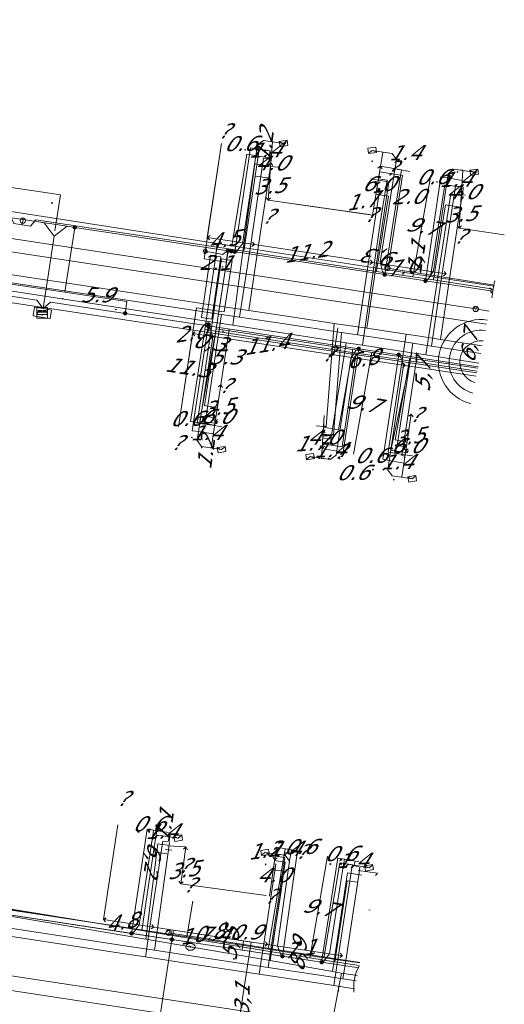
# Model space of a CAD drawing. Header units: metres. Extents: x 124576 to 133557, y 395865 to 402386.
# Tile 156 of 256: x 126562 to 126607, y 399805 to 399897. Entities that reach past the tile are written whole.
import ezdxf
from ezdxf.enums import TextEntityAlignment as Align

# ---------------------------------------------------------------- set-up
doc = ezdxf.new("R2010")
doc.units = ezdxf.units.M
doc.header["$MEASUREMENT"] = 0
for name, color, linetype, lineweight, true_color in [('LG_Datatransport', 3, 'Continuous', 13, 0x00ff00), ('LG_Datatransport_KPN_BV', 3, 'Continuous', 13, 0x00ff00), ('LG_Datatransport_Reggefiber_Operator_BV', 3, 'Continuous', 13, 0x00ff00), ('LG_Datatransport_Ziggo_BV', 3, 'Continuous', 13, 0x00ff00), ('LG_Laag_Spanning', 7, 'Continuous', 13, 0x960000), ('LG_Laag_Spanning_Enexis_Netbeheer_BV', 7, 'Continuous', 13, 0x960000), ('LG_Riool_Vrij_Verval_Gemeente_Tilburg_Ruimtelijke_Uitvoering', 7, 'Continuous', 13, 0xca00a0), ('LG_unet-4_Brabant_Water', 5, 'Continuous', 13, 0x0000ff), ('LG_warmte_Ennatuurlijk_BV', 7, 'Continuous', 13, 0x008080), ('MV_Datatransport_lijn', 3, 'Continuous', 0, 0x00ff00), ('MV_warmte_lijn', 7, 'Continuous', 0, 0x008080)]:
    doc.layers.add(name, color=color, linetype=linetype, lineweight=lineweight, true_color=true_color)
for name, color, linetype, lineweight in [('LG_Datatransport_P_KPN_BV', 7, 'Continuous', 0), ('LG_Datatransport_P_Ziggo_BV', 7, 'Continuous', 0), ('LG_Laag_Spanning_P_Enexis_Netbeheer_BV', 7, 'Continuous', 0), ('LG_Laag_Spanning_P_Gemeente_Tilburg_Ruimtelijke_Uitvoering', 7, 'Continuous', 0), ('LG_Riool_Vrij_Verval_P_Gemeente_Tilburg_Ruimtelijke_Uitvoering', 7, 'Continuous', 0), ('LG_unet-4_P_Brabant_Water', 7, 'Continuous', 0), ('MV_Datatransport', 7, 'Continuous', 0), ('MV_Laag_Spanning', 7, 'Continuous', 0), ('MV_Laag_Spanning_lijn', 7, 'Continuous', 0), ('MV_Laag_Spanning_pijl', 7, 'Continuous', 0), ('MV_unet-4', 7, 'Continuous', 0), ('MV_warmte', 7, 'Continuous', 0)]:
    doc.layers.add(name, color=color, linetype=linetype, lineweight=lineweight)
doc.styles.add('Klic_Annotatie', font='verdanai.ttf', dxfattribs={"oblique": 20, "height": 1.4})
doc.styles.add('Style-Arial', font='arial.ttf')

# ---------------------------------------------------------------- blocks, each defined once
blk = doc.blocks.new('Onbekend_5')
at = {"layer": 'LG_Datatransport_P_Ziggo_BV'}
blk.add_hatch(color=256, dxfattribs=at).paths.add_polyline_path([(-0.25, -1.07, -0.262633), (0.23, 0.15), (0.59, 0.47, 0.379827), (0.7, 1.26), (0.69, 1.26, 0.228508), (-0.03, 1.53), (-0.03, 1.52, 0.459053), (-0.82, 0.79), (-1.29, 0.85, -0.414214), (-0.08, 2, -0.243799), (1.09, 1.52, -0.379827), (0.9, 0.11), (0.54, -0.2, 0.262633), (0.23, -1.08), (-0.17, -1.07)])
blk.add_circle((0, 0), 2.5, dxfattribs=at)
at = {"layer": 'LG_Datatransport_P_Ziggo_BV', "extrusion": (0, 0, -1)}
blk.add_solid([(0.34, -2.06), (-0.21, -2.06), (0.34, -1.51), (-0.21, -1.51)], dxfattribs=at)
blk = doc.blocks.new('Mof')
at = {"layer": 'LG_Laag_Spanning_P_Enexis_Netbeheer_BV'}
h = blk.add_hatch(color=256, dxfattribs=at)
edge = h.paths.add_edge_path()
edge.add_arc((0, 0), 2, 0, 360)
blk = doc.blocks.new('DeliveryPoint')
at = {"layer": 'LG_Laag_Spanning_P_Enexis_Netbeheer_BV', "flags": 128}
blk.add_lwpolyline([(-3.75, -2.5), (3.75, -2.5), (3.75, 2.5), (-3.75, 2.5), (-3.75, -2.5)], close=True, dxfattribs=at)
blk.add_lwpolyline([(-3.75, 2.5), (-3.75, 2.16), (0, 0), (3.75, 2.16)], dxfattribs=at)
blk = doc.blocks.new('Streetlight')
at = {"layer": 'LG_Laag_Spanning_P_Enexis_Netbeheer_BV'}
for p, q in [((-1.77, 1.77), (-1.06, 1.06)), ((0, 2.5), (0, 1.5)), ((1.77, 1.77), (1.06, 1.06)), ((-1.06, -1.06), (-1.77, -1.77)), ((0, -1.5), (0, -2.5)), ((1.06, -1.06), (1.77, -1.77))]:
    blk.add_line(p, q, dxfattribs=at)
at = {"layer": 'LG_Laag_Spanning_P_Enexis_Netbeheer_BV', "flags": 128}
for points in [[(-2.5, 0), (-1.5, 0)], [(1.5, 0), (2.5, 0)]]:
    blk.add_lwpolyline(points, dxfattribs=at)
at = {"layer": 'LG_Laag_Spanning_P_Enexis_Netbeheer_BV'}
blk.add_circle((0, 0), 1.5, dxfattribs=at)
blk = doc.blocks.new('Verdeelkast')
at = {"layer": 'LG_Laag_Spanning_P_Enexis_Netbeheer_BV'}
for p, q in [((-4, 0.76), (-4, 2.5)), ((-3, 0.76), (-3, 2.5)), ((-2, 0.76), (-2, 2.5)), ((-1, 0.76), (-1, 2.5)), ((0, 0.76), (0, 2.5)), ((1, 0.76), (1, 2.5)), ((2, 0.76), (2, 2.5)), ((3, 0.76), (3, 2.5)), ((4.15, 0.76), (4.15, 2.5)), ((0, -2.5), (0, -1.5))]:
    blk.add_line(p, q, dxfattribs=at)
at = {"layer": 'LG_Laag_Spanning_P_Enexis_Netbeheer_BV', "flags": 128}
for points in [[(-5, -5), (5, -5), (5, 5), (-5, 5), (-5, -5)], [(-4.5, -1.5), (4.5, -1.5), (4.5, 0.76), (-4.5, 0.76), (-4.5, -1.5)]]:
    blk.add_lwpolyline(points, close=True, dxfattribs=at)
blk = doc.blocks.new('m_pijl')
at = {"layer": 'MV_Laag_Spanning_pijl'}
blk.add_hatch(color=7, dxfattribs=at).paths.add_polyline_path([(-1, -0.33), (-1, 0), (-1, 0.33), (0, 0)])
at = {"layer": 'MV_Laag_Spanning_pijl', "flags": 128}
blk.add_lwpolyline([(-1, 0), (-1, 0.33), (0, 0), (-1, -0.33), (-1, 0)], close=True, dxfattribs=at)
blk = doc.blocks.new('FireHydrant')
at = {"layer": 'LG_unet-4_P_Brabant_Water'}
blk.add_ellipse((0, 0), major_axis=(4.45, 0), ratio=0.727642, dxfattribs=at)
at = {"layer": 'LG_unet-4_P_Brabant_Water', "style": 'Style-Arial'}
blk.add_text('BK', height=2.5, dxfattribs=at).set_placement((0, 0), align=Align.MIDDLE_CENTER)
blk = doc.blocks.new('Afsluiter_2')
at = {"layer": 'LG_unet-4_P_Brabant_Water'}
blk.add_line((0, -2.5), (0, 2.5), dxfattribs=at)
blk.add_solid([(-0.25, 2.5), (0.25, 2.5), (-0.25, -2.5), (0.25, -2.5)], dxfattribs=at)
blk = doc.blocks.new('Onbekend_2')
at = {"layer": 'LG_Riool_Vrij_Verval_P_Gemeente_Tilburg_Ruimtelijke_Uitvoering'}
blk.add_hatch(color=256, dxfattribs=at).paths.add_polyline_path([(-0.25, -1.07, -0.262633), (0.23, 0.15), (0.59, 0.47, 0.379827), (0.7, 1.26), (0.69, 1.26, 0.228508), (-0.03, 1.53), (-0.03, 1.52, 0.459053), (-0.82, 0.79), (-1.29, 0.85, -0.414214), (-0.08, 2, -0.243799), (1.09, 1.52, -0.379827), (0.9, 0.11), (0.54, -0.2, 0.262633), (0.23, -1.08), (-0.17, -1.07)])
blk.add_circle((0, 0), 2.5, dxfattribs=at)
at = {"layer": 'LG_Riool_Vrij_Verval_P_Gemeente_Tilburg_Ruimtelijke_Uitvoering', "extrusion": (0, 0, -1)}
blk.add_solid([(0.34, -2.06), (-0.21, -2.06), (0.34, -1.51), (-0.21, -1.51)], dxfattribs=at)
blk = doc.blocks.new('Onbekend_3')
at = {"layer": 'LG_Datatransport_P_KPN_BV'}
blk.add_hatch(color=256, dxfattribs=at).paths.add_polyline_path([(-0.25, -1.07, -0.262633), (0.23, 0.15), (0.59, 0.47, 0.379827), (0.7, 1.26), (0.69, 1.26, 0.228508), (-0.03, 1.53), (-0.03, 1.52, 0.459053), (-0.82, 0.79), (-1.29, 0.85, -0.414214), (-0.08, 2, -0.243799), (1.09, 1.52, -0.379827), (0.9, 0.11), (0.54, -0.2, 0.262633), (0.23, -1.08), (-0.17, -1.07)])
blk.add_circle((0, 0), 2.5, dxfattribs=at)
at = {"layer": 'LG_Datatransport_P_KPN_BV', "extrusion": (0, 0, -1)}
blk.add_solid([(0.34, -2.06), (-0.21, -2.06), (0.34, -1.51), (-0.21, -1.51)], dxfattribs=at)

msp = doc.modelspace()

# ---------------------------------------------------------------- linework, layer by layer
at = {"layer": 'LG_Datatransport', "flags": 128}
msp.add_lwpolyline([(126580.845, 399874.754), (126580.115, 399869.927), (126581.103, 399869.777), (126581.833, 399874.604), (126580.845, 399874.754)], dxfattribs=at)
at = {"layer": 'LG_Datatransport_KPN_BV', "flags": 128}
for points in [[(126596.424, 399873.89), (126606.464, 399872.291)], [(126604.828, 399864.06), (126578.171, 399868.082), (126552.459, 399871.962), (126551.955, 399868.666), (126545.079, 399823.739)], [(126575.881, 399811.534), (126593.834, 399808.736)]]:
    msp.add_lwpolyline(points, dxfattribs=at)
at = {"layer": 'LG_Datatransport_Reggefiber_Operator_BV'}
for p, q in [((126555.065, 399880.142), (126580.425, 399876.205)), ((126580.425, 399876.205), (126581.812, 399875.978)), ((126581.812, 399875.978), (126596.478, 399873.739)), ((126578.958, 399869.242), (126579.806, 399875.104)), ((126579.806, 399875.104), (126580.795, 399874.961)), ((126579.947, 399869.098), (126580.795, 399874.961)), ((126596.478, 399873.739), (126600.477, 399873.114)), ((126600.477, 399873.114), (126606.444, 399872.192)), ((126578.958, 399869.242), (126579.947, 399869.098)), ((126579.278, 399868.145), (126593.49, 399865.92)), ((126593.49, 399865.92), (126599.116, 399865.088)), ((126599.116, 399865.088), (126604.858, 399864.213)), ((126598.07, 399856.261), (126598.1, 399856.3)), ((126585.235, 399810.002), (126586.827, 399819.41)), ((126552.58, 399814.959), (126577.599, 399811.146)), ((126577.599, 399811.146), (126578.163, 399814.48)), ((126577.599, 399811.146), (126585.235, 399810.002)), ((126585.235, 399810.002), (126590.462, 399809.192))]:
    msp.add_line(p, q, dxfattribs=at)
at = {"layer": 'LG_Datatransport_Reggefiber_Operator_BV', "flags": 128}
for points in [[(126581.812, 399875.978), (126583.228, 399884.591), (126585.51, 399884.216)], [(126596.478, 399873.739), (126597.828, 399882.584), (126595.68, 399882.912)], [(126600.477, 399873.114), (126601.819, 399881.701), (126603.41, 399881.48)], [(126579.278, 399868.145), (126579.452, 399869.17), (126580.301, 399875.033), (126580.425, 399876.205)], [(126579.278, 399868.145), (126577.925, 399859.507), (126580.191, 399859.153)], [(126590.32, 399857.402), (126592.19, 399857.126), (126593.49, 399865.92)], [(126599.116, 399865.088), (126597.778, 399856.306), (126598.07, 399856.261)], [(126590.462, 399809.192), (126591.967, 399818.094), (126593.317, 399817.866), (126593.383, 399818.26)], [(126544.432, 399816.128), (126552.58, 399814.959), (126577.599, 399811.146), (126585.235, 399810.002), (126590.462, 399809.192), (126593.827, 399808.702)], [(126590.462, 399809.192), (126593.827, 399808.702)]]:
    msp.add_lwpolyline(points, dxfattribs=at)
at = {"layer": 'LG_Datatransport_Ziggo_BV'}
for p, q in [((126582.95, 399875.471), (126583.996, 399882.529)), ((126583.996, 399882.529), (126585.375, 399882.321)), ((126562.137, 399877.953), (126562.197, 399878.349)), ((126563.422, 399878.425), (126581.498, 399875.691)), ((126580.357, 399868.195), (126581.498, 399875.691)), ((126581.498, 399875.691), (126582.95, 399875.471)), ((126582.95, 399875.471), (126595.411, 399873.586)), ((126580.609, 399869.852), (126581.339, 399874.679)), ((126595.411, 399873.586), (126600.749, 399872.779)), ((126600.749, 399872.779), (126606.391, 399871.925)), ((126580.357, 399868.195), (126579.26, 399860.99)), ((126593.181, 399866.261), (126580.357, 399868.195)), ((126598.52, 399865.455), (126593.181, 399866.261)), ((126604.914, 399864.49), (126598.52, 399865.455)), ((126579.26, 399860.99), (126580.441, 399860.778)), ((126573.365, 399811.737), (126574.473, 399819.134)), ((126574.473, 399819.134), (126575.721, 399818.947)), ((126573.365, 399811.737), (126553.242, 399815.029)), ((126585.565, 399809.742), (126573.365, 399811.737)), ((126591.494, 399808.8), (126585.565, 399809.742)), ((126593.778, 399808.454), (126591.494, 399808.8))]:
    msp.add_line(p, q, dxfattribs=at)
at = {"layer": 'LG_Datatransport_Ziggo_BV', "flags": 128}
for points in [[(126564.641, 399953.355), (126563.609, 399946.541), (126562.923, 399942.015), (126560.532, 399926.271), (126559.613, 399920.254), (126558.298, 399911.642), (126558.075, 399910.181), (126556.757, 399901.552), (126556.534, 399900.094), (126555.217, 399891.474), (126554.177, 399884.668), (126553.454, 399879.933), (126561.049, 399878.784), (126561.346, 399878.074), (126562.137, 399877.953), (126562.197, 399878.349)], [(126562.197, 399878.349), (126562.137, 399877.953), (126561.346, 399878.074), (126561.049, 399878.784), (126553.454, 399879.933), (126554.177, 399884.668), (126555.217, 399891.474), (126556.534, 399900.094), (126556.757, 399901.552), (126558.075, 399910.181), (126558.298, 399911.642), (126559.613, 399920.254), (126560.532, 399926.271), (126566.773, 399925.331)], [(126562.197, 399878.349), (126562.137, 399877.953), (126561.346, 399878.074), (126561.049, 399878.784), (126553.454, 399879.933), (126554.177, 399884.668), (126555.217, 399891.474), (126556.534, 399900.094), (126556.757, 399901.552), (126558.075, 399910.181), (126558.298, 399911.642), (126559.613, 399920.254), (126563.072, 399919.733)], [(126562.197, 399878.349), (126562.137, 399877.953), (126561.346, 399878.074), (126561.049, 399878.784), (126553.454, 399879.933), (126554.177, 399884.668), (126555.217, 399891.474), (126556.534, 399900.094), (126556.757, 399901.552), (126558.075, 399910.181), (126558.298, 399911.642), (126561.769, 399911.119)], [(126562.197, 399878.349), (126562.137, 399877.953), (126561.346, 399878.074), (126561.049, 399878.784), (126553.454, 399879.933), (126554.177, 399884.668), (126555.217, 399891.474), (126556.534, 399900.094), (126556.757, 399901.552), (126558.075, 399910.181), (126561.547, 399909.657)], [(126560.239, 399901.027), (126556.757, 399901.552), (126556.534, 399900.094), (126555.217, 399891.474), (126554.177, 399884.668), (126553.454, 399879.933), (126561.049, 399878.784), (126561.346, 399878.074), (126562.137, 399877.953), (126562.197, 399878.349)], [(126560.017, 399899.569), (126556.534, 399900.094), (126555.217, 399891.474), (126554.177, 399884.668), (126553.454, 399879.933), (126561.049, 399878.784), (126561.346, 399878.074), (126562.137, 399877.953), (126562.197, 399878.349)], [(126558.71, 399890.948), (126555.217, 399891.474), (126554.177, 399884.668), (126553.454, 399879.933), (126561.049, 399878.784), (126561.346, 399878.074), (126562.137, 399877.953), (126562.197, 399878.349)], [(126560.45, 399883.723), (126554.177, 399884.668), (126553.454, 399879.933), (126561.049, 399878.784), (126561.346, 399878.074), (126562.137, 399877.953), (126562.197, 399878.349)], [(126562.197, 399878.349), (126562.137, 399877.953), (126562.927, 399877.833), (126563.422, 399878.425), (126581.498, 399875.691), (126582.95, 399875.471), (126583.996, 399882.529), (126585.375, 399882.321)], [(126562.197, 399878.349), (126562.137, 399877.953), (126562.927, 399877.833), (126563.422, 399878.425), (126581.498, 399875.691), (126582.95, 399875.471), (126595.411, 399873.586), (126596.535, 399880.639), (126595.348, 399880.818)], [(126595.411, 399873.586), (126596.535, 399880.639), (126595.348, 399880.818)], [(126562.197, 399878.349), (126562.137, 399877.953), (126562.927, 399877.833), (126563.422, 399878.425), (126581.498, 399875.691), (126582.95, 399875.471), (126595.411, 399873.586), (126600.749, 399872.779), (126601.873, 399879.834), (126603.292, 399879.62)], [(126600.749, 399872.779), (126601.873, 399879.834), (126603.292, 399879.62)], [(126561.049, 399878.784), (126561.346, 399878.074), (126562.137, 399877.953)], [(126562.137, 399877.953), (126562.927, 399877.833), (126563.422, 399878.425)], [(126562.197, 399878.349), (126562.137, 399877.953), (126562.927, 399877.833), (126563.422, 399878.425), (126581.498, 399875.691), (126580.357, 399868.195), (126579.26, 399860.99), (126580.441, 399860.778)], [(126604.914, 399864.49), (126598.52, 399865.455), (126593.181, 399866.261), (126580.357, 399868.195), (126581.498, 399875.691), (126563.422, 399878.425), (126562.927, 399877.833), (126562.137, 399877.953), (126562.197, 399878.349)], [(126562.197, 399878.349), (126562.137, 399877.953), (126562.927, 399877.833), (126563.422, 399878.425), (126581.498, 399875.691), (126580.357, 399868.195), (126593.181, 399866.261), (126598.52, 399865.455), (126604.914, 399864.49)], [(126606.391, 399871.925), (126600.749, 399872.779), (126595.411, 399873.586), (126582.95, 399875.471), (126581.498, 399875.691), (126563.422, 399878.425), (126562.927, 399877.833), (126562.137, 399877.953), (126562.197, 399878.349)], [(126604.914, 399864.49), (126598.52, 399865.455), (126593.181, 399866.261), (126580.357, 399868.195), (126581.498, 399875.691), (126563.422, 399878.425), (126562.927, 399877.833), (126562.137, 399877.953), (126562.197, 399878.349)], [(126562.197, 399878.349), (126562.137, 399877.953), (126562.927, 399877.833), (126563.422, 399878.425), (126581.498, 399875.691), (126582.95, 399875.471), (126595.411, 399873.586), (126600.749, 399872.779), (126606.391, 399871.925)], [(126562.197, 399878.349), (126562.137, 399877.953), (126562.927, 399877.833), (126563.422, 399878.425), (126581.498, 399875.691), (126582.95, 399875.471), (126595.411, 399873.586), (126600.749, 399872.779), (126606.391, 399871.925)], [(126598.268, 399857.574), (126597.14, 399857.777), (126598.52, 399865.455), (126593.181, 399866.261), (126580.357, 399868.195), (126581.498, 399875.691), (126563.422, 399878.425), (126562.927, 399877.833), (126562.137, 399877.953), (126562.197, 399878.349)], [(126590.426, 399858.983), (126591.828, 399858.731), (126593.181, 399866.261), (126580.357, 399868.195), (126581.498, 399875.691), (126563.422, 399878.425), (126562.927, 399877.833), (126562.137, 399877.953), (126562.197, 399878.349)], [(126590.426, 399858.983), (126591.828, 399858.731), (126593.181, 399866.261)], [(126598.268, 399857.574), (126597.14, 399857.777), (126598.52, 399865.455)], [(126552.042, 399815.122), (126551.977, 399814.727), (126552.766, 399814.598), (126553.242, 399815.029), (126573.365, 399811.737), (126574.473, 399819.134), (126575.721, 399818.947)], [(126585.71, 399817.449), (126586.699, 399817.301), (126585.565, 399809.742), (126573.365, 399811.737), (126553.242, 399815.029), (126552.766, 399814.598), (126551.977, 399814.727), (126552.042, 399815.122)], [(126585.71, 399817.449), (126586.699, 399817.301), (126585.565, 399809.742)], [(126593.624, 399816.262), (126592.635, 399816.41), (126591.494, 399808.8), (126585.565, 399809.742), (126573.365, 399811.737), (126553.242, 399815.029), (126552.766, 399814.598), (126551.977, 399814.727), (126552.042, 399815.122)], [(126593.624, 399816.262), (126592.635, 399816.41), (126591.494, 399808.8)], [(126552.042, 399815.122), (126551.977, 399814.727), (126552.766, 399814.598), (126553.242, 399815.029), (126573.365, 399811.737), (126585.565, 399809.742), (126591.494, 399808.8), (126593.778, 399808.454)], [(126593.778, 399808.454), (126591.494, 399808.8), (126585.565, 399809.742), (126573.365, 399811.737), (126553.242, 399815.029), (126552.766, 399814.598), (126551.977, 399814.727), (126552.042, 399815.122)], [(126593.778, 399808.454), (126591.494, 399808.8), (126585.565, 399809.742), (126573.365, 399811.737), (126553.242, 399815.029), (126552.766, 399814.598), (126551.977, 399814.727), (126552.042, 399815.122)], [(126593.778, 399808.454), (126591.494, 399808.8), (126585.565, 399809.742), (126573.365, 399811.737), (126553.242, 399815.029), (126552.766, 399814.598), (126551.977, 399814.727), (126552.042, 399815.122)]]:
    msp.add_lwpolyline(points, dxfattribs=at)
at = {"layer": 'LG_Laag_Spanning', "flags": 128}
msp.add_lwpolyline([(126564.739, 399869.151), (126564.74, 399869.151), (126564.741, 399869.152), (126564.742, 399869.152), (126564.744, 399869.153), (126564.745, 399869.153), (126564.745, 399869.154), (126564.746, 399869.155), (126564.747, 399869.156), (126564.747, 399869.158), (126564.748, 399869.159), (126564.886, 399869.947), (126564.886, 399869.949), (126564.886, 399869.95), (126564.886, 399869.951), (126564.885, 399869.952), (126564.885, 399869.953), (126564.884, 399869.955), (126564.884, 399869.956), (126564.883, 399869.956), (126564.882, 399869.957), (126564.881, 399869.958), (126564.879, 399869.958), (126564.878, 399869.959), (126564.09, 399870.097), (126563.301, 399870.234), (126563.3, 399870.234), (126563.298, 399870.234), (126563.297, 399870.234), (126563.296, 399870.233), (126563.295, 399870.233), (126563.294, 399870.232), (126563.293, 399870.232), (126563.292, 399870.231), (126563.291, 399870.23), (126563.29, 399870.229), (126563.29, 399870.227), (126563.289, 399870.226), (126563.152, 399869.438), (126563.152, 399869.436), (126563.152, 399869.435), (126563.152, 399869.434), (126563.153, 399869.433), (126563.153, 399869.432), (126563.154, 399869.431), (126563.154, 399869.429), (126563.155, 399869.429), (126563.156, 399869.428), (126563.157, 399869.427), (126563.159, 399869.427), (126563.16, 399869.426), (126564.736, 399869.151), (126564.738, 399869.151), (126564.739, 399869.151)], dxfattribs=at)
at = {"layer": 'LG_Laag_Spanning_Enexis_Netbeheer_BV'}
for p, q in [((126563.667, 399878.22), (126566.348, 399877.816)), ((126565.127, 399876.878), (126566.348, 399877.816)), ((126565.127, 399876.878), (126566.348, 399877.816)), ((126566.348, 399877.816), (126567.063, 399877.707)), ((126565.127, 399876.878), (126564.088, 399870.087)), ((126565.127, 399876.878), (126564.088, 399870.087)), ((126606.323, 399871.732), (126606.228, 399871.104)), ((126576.193, 399810.896), (126574.46, 399799.708))]:
    msp.add_line(p, q, dxfattribs=at)
at = {"layer": 'LG_Laag_Spanning_Enexis_Netbeheer_BV', "flags": 128}
for points in [[(126560.701, 399929.707), (126560.265, 399926.844), (126559.197, 399919.816), (126558.583, 399915.778), (126557.71, 399910.037), (126556.207, 399900.149), (126555.606, 399896.196), (126554.971, 399892.022), (126553.863, 399884.731), (126553.404, 399881.711), (126553.274, 399880.858), (126553.268, 399880.816), (126554.109, 399879.679), (126556.188, 399879.362), (126558.403, 399879.024), (126563.667, 399878.22), (126564.197, 399878.139), (126565.127, 399876.878), (126564.088, 399870.087)], [(126582.095, 399875.419), (126582.279, 399875.495), (126582.817, 399876.179), (126584.228, 399885.453), (126584.798, 399885.872), (126586.676, 399885.589)], [(126596.172, 399873.277), (126595.966, 399873.564), (126595.754, 399874.464), (126597.284, 399884.07), (126596.869, 399884.642), (126594.992, 399884.941)], [(126599.995, 399872.695), (126600.247, 399872.857), (126600.743, 399873.621), (126602.133, 399882.751), (126602.702, 399883.17), (126604.58, 399882.884)], [(126563.667, 399878.22), (126558.403, 399879.024), (126556.188, 399879.362)], [(126556.188, 399879.362), (126558.403, 399879.024), (126563.667, 399878.22), (126566.348, 399877.816), (126567.063, 399877.707), (126575.994, 399876.348), (126581.443, 399875.518), (126581.769, 399875.469), (126582.095, 399875.419), (126583.223, 399875.247), (126596.172, 399873.277), (126599.995, 399872.695), (126606.323, 399871.732), (126606.352, 399871.728)], [(126563.667, 399878.22), (126558.403, 399879.024), (126556.188, 399879.362)], [(126565.127, 399876.878), (126564.197, 399878.139), (126563.667, 399878.22)], [(126565.127, 399876.878), (126564.197, 399878.139), (126563.667, 399878.22)], [(126564.088, 399870.087), (126565.127, 399876.878), (126566.348, 399877.816), (126567.063, 399877.707)], [(126566.348, 399877.816), (126567.063, 399877.707), (126575.994, 399876.348), (126581.443, 399875.518), (126581.769, 399875.469), (126582.095, 399875.419), (126583.223, 399875.247), (126596.172, 399873.277), (126599.995, 399872.695), (126606.323, 399871.732), (126606.352, 399871.728)], [(126567.063, 399877.707), (126575.994, 399876.348), (126581.443, 399875.518), (126581.769, 399875.469), (126582.095, 399875.419), (126583.223, 399875.247), (126596.172, 399873.277), (126599.995, 399872.695), (126606.323, 399871.732), (126606.352, 399871.728)], [(126567.063, 399877.707), (126575.994, 399876.348), (126581.443, 399875.518), (126581.769, 399875.469), (126582.095, 399875.419), (126583.223, 399875.247), (126596.172, 399873.277), (126599.995, 399872.695), (126606.323, 399871.732), (126606.352, 399871.728)], [(126581.443, 399875.518), (126580.929, 399875.154), (126579.326, 399875.466)], [(126541.69, 399804.676), (126543.593, 399817.189), (126543.679, 399817.751), (126543.694, 399817.85), (126543.844, 399818.839), (126544.762, 399824.874), (126545.002, 399826.455), (126545.032, 399826.653), (126546.097, 399833.662), (126546.181, 399834.213), (126547.631, 399843.751), (126547.895, 399845.485), (126549.164, 399853.833), (126549.248, 399854.385), (126550.667, 399863.715), (126551.613, 399869.937), (126551.873, 399871.644), (126553.014, 399872.487), (126563.516, 399870.899), (126564.088, 399870.087)], [(126564.088, 399870.087), (126563.516, 399870.899), (126553.014, 399872.487), (126551.873, 399871.644), (126551.613, 399869.937), (126550.667, 399863.715), (126549.248, 399854.385), (126549.164, 399853.833), (126547.895, 399845.485), (126547.631, 399843.751), (126546.181, 399834.213), (126546.097, 399833.662), (126545.032, 399826.653), (126545.002, 399826.455), (126544.762, 399824.874), (126543.844, 399818.839), (126543.694, 399817.85), (126543.679, 399817.751), (126543.593, 399817.189), (126541.69, 399804.676)], [(126564.088, 399870.087), (126563.516, 399870.899), (126553.014, 399872.487), (126551.873, 399871.644)], [(126564.088, 399870.087), (126563.516, 399870.899), (126553.014, 399872.487), (126551.873, 399871.644)], [(126564.088, 399870.087), (126563.516, 399870.899), (126553.014, 399872.487)], [(126564.088, 399870.087), (126564.779, 399870.709), (126571.803, 399869.647), (126579.59, 399868.47), (126593.73, 399866.332), (126597.49, 399865.763), (126604.942, 399864.636)], [(126564.088, 399870.087), (126564.779, 399870.709), (126571.803, 399869.647)], [(126564.088, 399870.087), (126564.779, 399870.709), (126571.803, 399869.647)], [(126571.803, 399869.647), (126579.59, 399868.47), (126593.73, 399866.332), (126597.49, 399865.763), (126604.942, 399864.636)], [(126571.803, 399869.647), (126579.59, 399868.47), (126593.73, 399866.332), (126597.49, 399865.763), (126604.942, 399864.636)], [(126579.59, 399868.47), (126579.771, 399868.276), (126580.036, 399867.415), (126578.559, 399857.717), (126578.978, 399857.147), (126580.856, 399856.861)], [(126593.73, 399866.332), (126593.47, 399866.158), (126592.98, 399865.386), (126591.612, 399856.339), (126591.043, 399855.92), (126589.164, 399856.205)], [(126597.49, 399865.763), (126597.664, 399865.59), (126597.942, 399864.741), (126596.456, 399854.972), (126596.875, 399854.403), (126598.753, 399854.117)], [(126572.393, 399811.472), (126572.594, 399811.566), (126573.122, 399812.272), (126574.338, 399820.267), (126574.908, 399820.687), (126576.787, 399820.406)], [(126586.57, 399809.324), (126586.404, 399809.475), (126586.104, 399810.305), (126587.238, 399818.247), (126586.813, 399818.81), (126584.93, 399819.067)], [(126590.249, 399808.767), (126590.451, 399808.861), (126590.981, 399809.566), (126592.224, 399817.553), (126592.794, 399817.962), (126594.702, 399817.631)], [(126544.557, 399815.691), (126544.611, 399815.681), (126551.225, 399814.679), (126572.393, 399811.472), (126576.193, 399810.896), (126586.57, 399809.324), (126590.249, 399808.767), (126593.735, 399808.239)], [(126544.557, 399815.691), (126544.611, 399815.681), (126551.225, 399814.679), (126572.393, 399811.472), (126576.193, 399810.896), (126586.57, 399809.324), (126590.249, 399808.767), (126593.735, 399808.239)], [(126544.557, 399815.691), (126544.611, 399815.681), (126551.225, 399814.679), (126572.393, 399811.472), (126576.193, 399810.896), (126586.57, 399809.324), (126590.249, 399808.767), (126593.735, 399808.239)], [(126551.225, 399814.679), (126572.393, 399811.472), (126576.193, 399810.896), (126586.57, 399809.324), (126590.249, 399808.767), (126593.735, 399808.239)], [(126593.735, 399808.238), (126551.225, 399814.679), (126572.393, 399811.472), (126576.193, 399810.896), (126586.57, 399809.324), (126590.249, 399808.767), (126593.735, 399808.239)]]:
    msp.add_lwpolyline(points, dxfattribs=at)
at = {"layer": 'LG_Laag_Spanning_P_Enexis_Netbeheer_BV'}
msp.add_arc((126606.323, 399871.732), 0.2, 70.4387, 267.08306, dxfattribs=at)
at = {"layer": 'LG_Laag_Spanning_P_Gemeente_Tilburg_Ruimtelijke_Uitvoering'}
for centre, radius, start, end in [((126605.212, 399865.064), 4, 81.35522, 256.16653), ((126605.212, 399865.064), 3, 82.22093, 255.30083), ((126605.212, 399865.064), 2, 83.95491, 253.56685), ((126597.254, 399806.436), 4, 150.68118, 186.84058)]:
    msp.add_arc(centre, radius, start, end, dxfattribs=at)
at = {"layer": 'LG_Riool_Vrij_Verval_Gemeente_Tilburg_Ruimtelijke_Uitvoering'}
for p, q in [((126604.71, 399870.06), (126546.16, 399878.92)), ((126605.739, 399868.645), (126547.11, 399877.54)), ((126605.981, 399869.864), (126604.71, 399870.06)), ((126531.24, 399810.64), (126592.37, 399801.368)), ((126545.16, 399809.88), (126592.639, 399802.72))]:
    msp.add_line(p, q, dxfattribs=at)
at = {"layer": 'LG_unet-4_Brabant_Water'}
msp.add_line((126591.84, 399806.27), (126592.12, 399807.75), dxfattribs=at)
at = {"layer": 'LG_unet-4_Brabant_Water', "flags": 128}
for points in [[(126585.45, 399883.46), (126583.97, 399883.68), (126581.92, 399868.53)], [(126595.58, 399882.26), (126596.4, 399882.13), (126595.85, 399878.72), (126594.09, 399866.65)], [(126603.36, 399880.7), (126602.37, 399880.87), (126600.02, 399865.74)], [(126552.68, 399873.04), (126580.44, 399868.76), (126581.92, 399868.53), (126592.55, 399866.89), (126594.09, 399866.65), (126598.73, 399865.94), (126600.02, 399865.74), (126605.009, 399864.972)], [(126580.21, 399859.34), (126578.82, 399859.54), (126580.44, 399868.76)], [(126590.33, 399857.98), (126591.12, 399857.84), (126592.55, 399866.89)], [(126598.14, 399856.58), (126596.76, 399856.82), (126598.73, 399865.94)], [(126575.77, 399819.74), (126574.88, 399819.88), (126573.74, 399810.92)], [(126585.83, 399818.3), (126586.82, 399818.16), (126586.34, 399814.83), (126585.4, 399808.92)], [(126593.66, 399816.99), (126592.68, 399817.16), (126591.27, 399807.9)], [(126543.96, 399815.95), (126573.74, 399810.92), (126577.93, 399810.21)], [(126577.93, 399810.21), (126585.4, 399808.92), (126591.27, 399807.9), (126592.12, 399807.75)], [(126592.12, 399807.75), (126593.594, 399807.527)], [(126586.42, 399774.09), (126586.6, 399775.28), (126586.78, 399776.47), (126587.47, 399781.01), (126587.53, 399781.41), (126588.28, 399786.33), (126589.05, 399791.47), (126589.07, 399791.6), (126589.16, 399792.18), (126591.84, 399806.27)]]:
    msp.add_lwpolyline(points, dxfattribs=at)
at = {"layer": 'LG_warmte_Ennatuurlijk_BV'}
for p, q in [((126585.427, 399883.116), (126585.477, 399883.714)), ((126586.15, 399883.357), (126585.452, 399883.415)), ((126595.607, 399882.446), (126595.513, 399881.854)), ((126594.869, 399882.26), (126595.56, 399882.15)), ((126603.552, 399881.466), (126603.448, 399880.774)), ((126603.745, 399880.729), (126603.151, 399880.819)), ((126580.147, 399858.815), (126580.233, 399859.409)), ((126590.465, 399859.344), (126590.411, 399858.746)), ((126580.883, 399859.012), (126580.19, 399859.112)), ((126589.741, 399859.107), (126590.438, 399859.045)), ((126598.04, 399856.071), (126598.13, 399856.665)), ((126598.777, 399856.263), (126598.085, 399856.368)), ((126575.978, 399820.002), (126575.88, 399819.309)), ((126574.548, 399809.896), (126575.88, 399819.309)), ((126576.177, 399819.267), (126575.583, 399819.351)), ((126585.199, 399818.823), (126585.892, 399818.724)), ((126585.934, 399819.021), (126585.85, 399818.427)), ((126594.031, 399816.934), (126593.437, 399817.024)), ((126593.839, 399817.671), (126593.734, 399816.979)), ((126573.698, 399809.267), (126573.758, 399809.659))]:
    msp.add_line(p, q, dxfattribs=at)
at = {"layer": 'LG_warmte_Ennatuurlijk_BV', "flags": 128}
for points in [[(126605.188, 399865.874), (126600.548, 399866.574), (126598.802, 399866.837), (126598.616, 399866.865), (126593.626, 399867.618), (126592.111, 399867.846), (126586.75, 399868.654), (126582.551, 399869.287), (126580.852, 399869.543), (126574.884, 399870.443), (126563.018, 399872.232), (126551.152, 399874.021), (126550.714, 399874.087), (126549.725, 399874.236), (126549.875, 399875.225), (126550.78, 399881.188), (126551.615, 399886.693)], [(126605.335, 399866.611), (126601.402, 399867.204), (126599.47, 399867.495), (126598.172, 399867.691), (126594.48, 399868.248), (126591.425, 399868.708), (126587.604, 399869.284), (126583.405, 399869.917), (126580.222, 399870.397), (126575.738, 399871.073), (126563.872, 399872.862), (126552.006, 399874.651), (126551.569, 399874.717), (126550.58, 399874.866), (126550.73, 399875.855), (126551.771, 399882.716), (126552.357, 399886.58)], [(126582.551, 399869.287), (126583.586, 399876.153), (126584.802, 399884.214), (126585.506, 399884.163)], [(126583.405, 399869.917), (126584.328, 399876.041), (126585.44, 399883.416), (126585.452, 399883.415)], [(126594.48, 399868.248), (126595.399, 399874.347), (126596.551, 399881.993), (126595.56, 399882.15)], [(126600.548, 399866.574), (126601.577, 399873.4), (126602.808, 399881.564), (126603.412, 399881.527)], [(126593.626, 399867.618), (126594.657, 399874.459), (126595.699, 399881.369), (126595.442, 399881.41)], [(126601.402, 399867.204), (126602.319, 399873.288), (126603.448, 399880.774)], [(126580.222, 399870.397), (126578.556, 399859.348), (126580.19, 399859.112)], [(126580.852, 399869.543), (126579.41, 399859.982), (126580.298, 399859.854)], [(126591.425, 399868.708), (126590.685, 399859.023), (126590.438, 399859.045)], [(126592.111, 399867.846), (126591.375, 399858.209), (126590.372, 399858.297)], [(126598.172, 399867.691), (126596.488, 399856.611), (126598.085, 399856.368)], [(126598.802, 399866.837), (126597.342, 399857.239), (126598.197, 399857.11)], [(126593.346, 399806.281), (126591.395, 399806.578), (126589.591, 399806.852), (126584.375, 399807.644), (126577.728, 399808.654), (126573.698, 399809.267), (126571.326, 399809.627), (126565.864, 399810.457), (126554, 399812.259), (126542.136, 399814.062), (126541.147, 399814.212), (126541.297, 399815.201), (126542.194, 399821.099)], [(126593.493, 399807.018), (126592.249, 399807.207), (126590.446, 399807.481), (126585.229, 399808.273), (126578.582, 399809.283), (126574.548, 399809.896), (126572.18, 399810.255), (126566.718, 399811.085), (126554.854, 399812.888), (126542.99, 399814.69), (126542.001, 399814.84), (126542.151, 399815.829), (126542.822, 399820.243)], [(126573.758, 399809.659), (126574.131, 399812.118), (126575.349, 399820.137), (126575.828, 399820.066)], [(126585.229, 399808.273), (126585.551, 399810.388), (126586.798, 399818.595), (126585.892, 399818.724)], [(126584.375, 399807.644), (126584.809, 399810.5), (126585.942, 399817.959), (126585.786, 399817.982)], [(126591.395, 399806.578), (126591.829, 399809.436), (126593.105, 399817.833), (126593.746, 399817.736)], [(126592.249, 399807.207), (126592.571, 399809.324), (126593.734, 399816.979)]]:
    msp.add_lwpolyline(points, dxfattribs=at)
at = {"layer": 'MV_Datatransport_lijn'}
for p, q in [((126584.369, 399885.046), (126583.996, 399882.529)), ((126585.556, 399884.87), (126584.369, 399885.046)), ((126600.495, 399882.625), (126598.818, 399873.071)), ((126576.797, 399859.002), (126578.498, 399870.173)), ((126578.498, 399870.173), (126580.609, 399869.852)), ((126593.245, 399856.444), (126594.961, 399865.992)), ((126580.072, 399858.353), (126578.884, 399858.524)), ((126574.77, 399821.112), (126574.473, 399819.134)), ((126575.858, 399820.949), (126574.77, 399821.112)), ((126590.786, 399818.716), (126589.128, 399809.159))]:
    msp.add_line(p, q, dxfattribs=at)
at = {"layer": 'MV_Laag_Spanning_lijn'}
for p, q in [((126580.832, 399885.57), (126579.205, 399874.755)), ((126583.577, 399885.163), (126582.095, 399875.419)), ((126585.619, 399885.763), (126585.437, 399885.776)), ((126596.172, 399873.277), (126597.738, 399883.109)), ((126601.443, 399882.458), (126599.995, 399872.695)), ((126603.511, 399883.07), (126603.254, 399883.086)), ((126565.717, 399880.751), (126565.201, 399877.377)), ((126566.135, 399871.619), (126567.063, 399877.707)), ((126581.281, 399874.442), (126581.443, 399875.518)), ((126606.466, 399872.675), (126606.323, 399871.732)), ((126571.967, 399870.747), (126571.803, 399869.647)), ((126579.59, 399868.47), (126578.092, 399858.639)), ((126592.261, 399856.621), (126593.73, 399866.332)), ((126595.998, 399855.95), (126597.49, 399865.763)), ((126590.23, 399856.015), (126590.559, 399855.993)), ((126573.88, 399821.245), (126572.393, 399811.472)), ((126574.472, 399821.157), (126574.36, 399820.413)), ((126587.98, 399819.203), (126586.57, 399809.324)), ((126587.42, 399819.301), (126587.24, 399818.266)), ((126591.771, 399818.545), (126590.249, 399808.767)), ((126592.381, 399818.432), (126592.226, 399817.562)), ((126576.326, 399811.772), (126576.193, 399810.896)), ((126581.437, 399796.404), (126583.645, 399810.659))]:
    msp.add_line(p, q, dxfattribs=at)
at = {"layer": 'MV_Laag_Spanning_pijl'}
for p, q in [((126584.171, 399885.075), (126583.577, 399885.163)), ((126585.334, 399881.746), (126585.619, 399885.763)), ((126585.556, 399884.87), (126584.171, 399885.075)), ((126595.036, 399878.859), (126595.98, 399884.784)), ((126595.768, 399883.454), (126597.738, 399883.109)), ((126554.349, 399882.488), (126565.717, 399880.751)), ((126598.526, 399882.97), (126597.147, 399883.212)), ((126602.072, 399882.348), (126601.443, 399882.458)), ((126603.255, 399879.04), (126603.511, 399883.07)), ((126603.45, 399882.106), (126602.072, 399882.348)), ((126546.654, 399874.548), (126566.135, 399871.619)), ((126579.205, 399874.755), (126581.281, 399874.442)), ((126606.538, 399872.664), (126606.466, 399872.675)), ((126566.135, 399871.619), (126571.967, 399870.747)), ((126580.771, 399862.943), (126581.567, 399868.171)), ((126580.771, 399862.943), (126579.867, 399857.012)), ((126598.667, 399860.199), (126597.765, 399854.267)), ((126590.496, 399860.049), (126590.23, 399856.015)), ((126578.686, 399858.553), (126578.092, 399858.639)), ((126580.072, 399858.353), (126578.686, 399858.553)), ((126590.293, 399856.975), (126591.671, 399856.728)), ((126591.671, 399856.728), (126592.261, 399856.621)), ((126596.589, 399855.844), (126595.998, 399855.95)), ((126597.967, 399855.596), (126596.589, 399855.844)), ((126574.472, 399821.157), (126573.88, 399821.245)), ((126575.858, 399820.949), (126574.472, 399821.157)), ((126586.009, 399819.546), (126587.42, 399819.301)), ((126585.356, 399814.972), (126585.921, 399818.932)), ((126587.42, 399819.301), (126587.98, 399819.203)), ((126592.381, 399818.432), (126591.771, 399818.541)), ((126593.74, 399818.19), (126592.381, 399818.432)), ((126583.645, 399810.659), (126576.326, 399811.772)), ((126582.908, 399810.788), (126582.774, 399809.898))]:
    msp.add_line(p, q, dxfattribs=at)
at = {"layer": 'MV_warmte_lijn'}
for p, q in [((126580.832, 399885.57), (126579.509, 399876.777)), ((126585.221, 399880.27), (126585.477, 399883.761)), ((126585.477, 399883.761), (126585.26, 399883.546)), ((126585.477, 399883.761), (126585.661, 399883.517)), ((126595.768, 399883.454), (126595.501, 399881.775)), ((126595.768, 399883.454), (126595.533, 399883.258)), ((126595.768, 399883.454), (126595.93, 399883.195)), ((126595.501, 399881.775), (126595.339, 399882.034)), ((126595.501, 399881.775), (126595.736, 399881.971)), ((126585.221, 399880.27), (126585.037, 399880.514)), ((126603.166, 399877.637), (126603.388, 399881.13)), ((126603.388, 399881.13), (126603.173, 399880.913)), ((126603.388, 399881.13), (126603.574, 399880.887)), ((126585.221, 399880.27), (126585.438, 399880.485)), ((126603.166, 399877.637), (126602.98, 399877.88)), ((126603.166, 399877.637), (126603.381, 399877.854)), ((126579.509, 399876.777), (126579.767, 399876.941)), ((126607.4, 399877.002), (126603.166, 399877.637)), ((126579.509, 399876.777), (126583.957, 399876.097)), ((126579.509, 399876.777), (126579.706, 399876.543)), ((126583.957, 399876.097), (126583.699, 399875.933)), ((126583.957, 399876.097), (126583.699, 399875.933)), ((126583.957, 399876.097), (126583.76, 399876.331)), ((126583.957, 399876.097), (126583.76, 399876.331)), ((126583.957, 399876.097), (126595.028, 399874.403)), ((126595.028, 399874.403), (126594.77, 399874.239)), ((126595.028, 399874.403), (126594.77, 399874.239)), ((126595.028, 399874.403), (126594.831, 399874.637)), ((126595.028, 399874.403), (126594.831, 399874.637)), ((126595.028, 399874.403), (126601.948, 399873.344)), ((126601.948, 399873.344), (126601.69, 399873.18)), ((126601.948, 399873.344), (126601.751, 399873.578)), ((126576.797, 399859.002), (126578.13, 399867.757)), ((126578.13, 399867.757), (126578.388, 399867.922)), ((126578.13, 399867.757), (126580.108, 399867.459)), ((126578.13, 399867.757), (126578.328, 399867.524)), ((126580.108, 399867.459), (126579.91, 399867.692)), ((126580.108, 399867.459), (126579.91, 399867.692)), ((126591.381, 399865.758), (126591.768, 399868.277)), ((126580.108, 399867.459), (126579.85, 399867.294)), ((126580.108, 399867.459), (126579.85, 399867.294)), ((126580.108, 399867.459), (126591.381, 399865.758)), ((126591.381, 399865.758), (126591.123, 399865.593)), ((126591.381, 399865.758), (126591.123, 399865.593)), ((126591.381, 399865.758), (126591.183, 399865.991)), ((126591.381, 399865.758), (126591.183, 399865.991)), ((126591.381, 399865.758), (126598.104, 399864.744)), ((126598.104, 399864.744), (126597.906, 399864.977)), ((126598.104, 399864.744), (126597.906, 399864.977)), ((126598.104, 399864.744), (126597.846, 399864.579)), ((126598.104, 399864.744), (126597.846, 399864.579)), ((126598.104, 399864.744), (126604.764, 399863.739)), ((126580.771, 399862.943), (126580.244, 399859.483)), ((126580.771, 399862.943), (126580.538, 399862.746)), ((126580.771, 399862.943), (126580.935, 399862.685)), ((126598.667, 399860.199), (126598.141, 399856.739)), ((126598.667, 399860.199), (126598.434, 399860.002)), ((126598.667, 399860.199), (126598.831, 399859.941)), ((126580.244, 399859.483), (126580.08, 399859.741)), ((126580.244, 399859.483), (126580.477, 399859.68)), ((126590.405, 399858.671), (126590.189, 399858.454)), ((126590.293, 399856.975), (126590.405, 399858.671)), ((126590.405, 399858.671), (126590.59, 399858.428)), ((126590.293, 399856.975), (126590.108, 399857.218)), ((126590.293, 399856.975), (126590.509, 399857.191)), ((126598.141, 399856.739), (126597.977, 399856.997)), ((126598.141, 399856.739), (126598.374, 399856.936)), ((126571.107, 399821.661), (126569.756, 399812.781)), ((126577.496, 399819.577), (126575.772, 399819.695)), ((126577.024, 399816.109), (126577.496, 399819.577)), ((126577.496, 399819.577), (126577.266, 399819.376)), ((126577.496, 399819.577), (126577.664, 399819.322)), ((126586.009, 399819.546), (126585.777, 399819.346)), ((126586.009, 399819.546), (126585.839, 399818.358)), ((126586.009, 399819.546), (126586.175, 399819.29)), ((126585.839, 399818.358), (126585.673, 399818.614)), ((126585.839, 399818.358), (126586.071, 399818.557)), ((126595.5, 399817.12), (126593.69, 399817.365)), ((126595.491, 399817.075), (126595.307, 399816.914)), ((126577.024, 399816.109), (126576.856, 399816.364)), ((126577.024, 399816.109), (126577.254, 399816.31)), ((126585.041, 399815.015), (126577.024, 399816.109)), ((126594.811, 399813.653), (126594.679, 399813.675)), ((126569.756, 399812.781), (126570.014, 399812.945)), ((126569.756, 399812.781), (126574.502, 399812.062)), ((126569.756, 399812.781), (126569.954, 399812.548)), ((126574.502, 399812.062), (126574.304, 399812.295)), ((126574.502, 399812.062), (126574.304, 399812.295)), ((126574.502, 399812.062), (126574.244, 399811.898)), ((126574.502, 399812.062), (126574.244, 399811.898)), ((126574.502, 399812.062), (126585.18, 399810.444)), ((126585.18, 399810.444), (126584.922, 399810.28)), ((126585.18, 399810.444), (126584.922, 399810.28)), ((126585.18, 399810.444), (126584.982, 399810.677)), ((126585.18, 399810.444), (126584.982, 399810.677)), ((126585.18, 399810.444), (126592.2, 399809.38)), ((126592.2, 399809.38), (126591.942, 399809.216)), ((126592.2, 399809.38), (126592.003, 399809.613))]:
    msp.add_line(p, q, dxfattribs=at)
at = {"layer": 'MV_warmte_lijn', "flags": 128}
msp.add_lwpolyline([(126595.036, 399878.859), (126585.221, 399880.27), (126594.723, 399878.915)], dxfattribs=at)

# ---------------------------------------------------------------- block references
at = {"layer": 'LG_Datatransport_P_KPN_BV', "xscale": 0.1, "yscale": 0.1, "zscale": 0.1}
for p in [(126596.424, 399873.89), (126575.881, 399811.534)]:
    msp.add_blockref('Onbekend_3', p, dxfattribs=at)
at = {"layer": 'LG_Datatransport_P_Ziggo_BV', "xscale": 0.1, "yscale": 0.1, "zscale": 0.1}
msp.add_blockref('Onbekend_5', (126562.197, 399878.349), dxfattribs=at)
at = {"layer": 'LG_Laag_Spanning_P_Enexis_Netbeheer_BV'}
for name, p, xscale, yscale, zscale, rotation in [('DeliveryPoint', (126586.676, 399885.589), 0.1, 0.1, 0.1, 9), ('DeliveryPoint', (126594.992, 399884.941), 0.1, 0.1, 0.1, 189), ('DeliveryPoint', (126604.58, 399882.884), 0.1, 0.1, 0.1, 9), ('Streetlight', (126579.326, 399875.466), 0.1, 0.1, 0.1, 191), ('Mof', (126581.769, 399875.469), 0.1, 0.1, 0.1, 9), ('DeliveryPoint', (126580.856, 399856.861), 0.1, 0.1, 0.1, 9), ('DeliveryPoint', (126589.164, 399856.205), 0.1, 0.1, 0.1, 189), ('DeliveryPoint', (126598.753, 399854.117), 0.1, 0.1, 0.1, 9), ('DeliveryPoint', (126576.787, 399820.406), 0.1, 0.1, 0.1, 9), ('DeliveryPoint', (126584.93, 399819.067), 0.1, 0.1, 0.1, 188), ('DeliveryPoint', (126594.702, 399817.631), 0.09999999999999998, 0.09999999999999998, 0.09999999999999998, 9.999999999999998)]:
    msp.add_blockref(name, p, dxfattribs=dict(at, xscale=xscale, yscale=yscale, zscale=zscale, rotation=rotation))
at = {"layer": 'LG_Laag_Spanning_P_Enexis_Netbeheer_BV', "xscale": 0.1, "yscale": 0.1, "zscale": 0.1}
for name, p in [('Mof', (126567.063, 399877.707)), ('Mof', (126581.443, 399875.518)), ('Mof', (126582.095, 399875.419)), ('Mof', (126596.172, 399873.277)), ('Mof', (126599.995, 399872.695)), ('Verdeelkast', (126564.019, 399869.692)), ('Mof', (126571.803, 399869.647)), ('Mof', (126579.59, 399868.47)), ('Mof', (126593.73, 399866.332)), ('Mof', (126597.49, 399865.763)), ('Mof', (126572.393, 399811.472)), ('Mof', (126576.193, 399810.896)), ('Mof', (126586.57, 399809.324)), ('Mof', (126590.249, 399808.767))]:
    msp.add_blockref(name, p, dxfattribs=at)
at = {"layer": 'LG_Riool_Vrij_Verval_P_Gemeente_Tilburg_Ruimtelijke_Uitvoering', "xscale": 0.1, "yscale": 0.1, "zscale": 0.1}
msp.add_blockref('Onbekend_2', (126604.71, 399870.06), dxfattribs=at)
at = {"layer": 'LG_unet-4_P_Brabant_Water', "xscale": 0.1, "yscale": 0.1, "zscale": 0.1}
for name, p in [('FireHydrant', (126577.93, 399810.21)), ('Afsluiter_2', (126591.84, 399806.27))]:
    msp.add_blockref(name, p, dxfattribs=at)
at = {"layer": 'MV_Laag_Spanning_pijl'}
for p, xscale, yscale, zscale, rotation in [((126583, 399885), 0.1, 0.1, 0.1, 171), ((126584, 399885), 0.1, 0.1, 0.1, 171), ((126585, 399885), 0.1, 0.1, 0.1, 85), ((126595, 399884), 0.09999999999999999, 0.09999999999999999, 0.09999999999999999, 80), ((126597, 399883), 0.1, 0.1, 0.1, 351), ((126597, 399883), 0.1, 0.1, 0.1, 170), ((126603, 399883), 0.09999999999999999, 0.09999999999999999, 0.09999999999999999, 86), ((126601, 399882), 0.1, 0.1, 0.1, 170), ((126602, 399882), 0.1, 0.1, 0.1, 170), ((126565, 399880), 0.1, 0.1, 0.1, 351.9999999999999), ((126581, 399874), 0.1, 0.1, 0.1, 351.9999999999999), ((126606, 399872), 0.1, 0.1, 0.1, 171), ((126566, 399871), 0.1, 0.1, 0.1, 351.9999999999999), ((126571, 399870), 0.1, 0.1, 0.1, 351.9999999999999), ((126581, 399868), 0.1, 0.1, 0.1, 81), ((126578, 399858), 0.1, 0.1, 0.1, 171), ((126578, 399858), 0.1, 0.1, 0.1, 171), ((126579, 399857), 0.1, 0.1, 0.1, 262), ((126590, 399856), 0.1, 0.1, 0.1, 267), ((126591, 399856), 0.09999999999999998, 0.09999999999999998, 0.09999999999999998, 350.0000000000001), ((126592, 399856), 0.09999999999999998, 0.09999999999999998, 0.09999999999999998, 350.0000000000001), ((126595, 399855), 0.1, 0.1, 0.1, 169), ((126596, 399855), 0.1, 0.1, 0.1, 169), ((126597, 399854), 0.1, 0.1, 0.1, 262), ((126573, 399821), 0.1, 0.1, 0.1, 171), ((126574, 399821), 0.1, 0.1, 0.1, 171), ((126587, 399819), 0.1, 0.1, 0.1, 351), ((126587, 399819), 0.1, 0.1, 0.1, 351), ((126585, 399818), 0.1, 0.1, 0.1, 81), ((126591, 399818), 0.1, 0.1, 0.1, 169), ((126592, 399818), 0.1, 0.1, 0.1, 169), ((126576, 399811), 0.1, 0.1, 0.1, 171), ((126582, 399809), 0.1, 0.1, 0.1, 262)]:
    msp.add_blockref('m_pijl', p, dxfattribs=dict(at, xscale=xscale, yscale=yscale, zscale=zscale, rotation=rotation))

# ---------------------------------------------------------------- texts
at = {"layer": 'MV_Datatransport', "style": 'Klic_Annotatie', "oblique": 20}
for s, rotation, p in [('1.2', 82, (126584.873, 399885.333)), ('9.7', 350, (126599.657, 399877.848)), ('9,3', 171.3, (126596.041, 399874.851)), ('1,1', 80.9, (126599.09, 399874.771)), ('0,3', 351.5, (126579.641, 399866.954)), ('11.3', 351, (126577.647, 399864.587)), ('9.7', 350, (126594.103, 399861.217)), ('1.2', 82, (126579.367, 399856.476)), ('1.1', 81, (126575.47, 399821.42)), ('6,2', 261.4, (126574.451, 399818.59)), ('9.7', 350, (126589.957, 399813.937))]:
    msp.add_text(s, height=1.4, rotation=rotation, dxfattribs=at).set_placement(p, align=Align.MIDDLE_CENTER)
at = {"layer": 'MV_Laag_Spanning', "style": 'Klic_Annotatie', "oblique": 20}
for s, p in [('0.6', (126582.549, 399885.578)), ('1.4', (126584.864, 399884.973)), ('1.4', (126598.018, 399884.721)), ('0.6', (126600.579, 399882.452)), ('1.4', (126602.761, 399882.227)), ('2.0', (126598.304, 399880.602)), ('0.6', (126577.482, 399859.778)), ('1.4', (126579.379, 399858.453)), ('1.4', (126590.982, 399856.852)), ('0.6', (126594.813, 399856.309)), ('1.4', (126597.278, 399855.72)), ('0.6', (126593.103, 399854.706)), ('0.6', (126573.958, 399821.757)), ('1.4', (126575.165, 399821.053)), ('1.4', (126586.715, 399819.424)), ('0.6', (126588.167, 399819.609)), ('0.6', (126591.977, 399818.961)), ('1.4', (126593.061, 399818.311))]:
    msp.add_text(s, height=1.4, rotation=1, dxfattribs=at).set_placement(p, align=Align.MIDDLE_CENTER)
for s, p in [('4.0', (126585.477, 399883.755)), ('6.0', (126595.508, 399881.822)), ('4.0', (126603.383, 399881.055)), ('2.1', (126580.213, 399874.401)), ('5.9', (126569.081, 399871.381)), ('5.3', (126581.169, 399865.557)), ('6.0', (126580.319, 399859.978)), ('4.0', (126590.363, 399858.032)), ('6.0', (126598.216, 399857.233)), ('4.0', (126585.639, 399816.952)), ('0.9', (126583.038, 399811.602)), ('7.4', (126580.016, 399811.413))]:
    msp.add_text(s, height=1.4, dxfattribs=at).set_placement(p, align=Align.MIDDLE_CENTER)
at = {"layer": 'MV_unet-4', "style": 'Klic_Annotatie', "oblique": 20}
for s, rotation, p in [('6,7', 83.9, (126604.09, 399866.47)), ('5,7', 88.6, (126599.74, 399863.75)), ('5,5', 83.9, (126581.71, 399810.42)), ('8,9', 83.9, (126588.05, 399809.39)), ('13,1', 88.6, (126582.76, 399804.53))]:
    msp.add_text(s, height=1.4, rotation=rotation, dxfattribs=at).set_placement(p, align=Align.MIDDLE_CENTER)
at = {"layer": 'MV_warmte', "style": 'Klic_Annotatie', "oblique": 20}
for p in [(126581.013, 399886.773), (126596.711, 399883.289), (126594.723, 399878.915), (126585.11, 399878.751), (126603.117, 399876.874), (126590.749, 399865.853), (126581.092, 399862.863), (126598.995, 399860.156), (126576.57, 399857.513), (126591.842, 399856.697), (126571.483, 399824.133), (126588.27, 399819.153), (126577.26, 399817.843), (126577.732, 399816.013), (126585.356, 399814.972)]:
    msp.add_text('?', height=1.4, dxfattribs=at).set_placement(p, align=Align.MIDDLE_CENTER)
for s, rotation, p in [('3.5', 4, (126585.317, 399881.582)), ('1.7', 9, (126593.963, 399880.18)), ('3.5', 4, (126603.249, 399878.95)), ('4.5', 9, (126580.998, 399876.549)), ('11.2', 9, (126588.729, 399875.367)), ('7.0', 9, (126597.768, 399873.984)), ('2.0', 9, (126577.882, 399867.796)), ('11.4', 9, (126584.965, 399866.727)), ('6.8', 9, (126594.039, 399865.357)), ('3.5', 9, (126580.442, 399860.783)), ('3.5', 9, (126598.339, 399858.039)), ('1.7', 4, (126589.152, 399857.466)), ('1.2', 8, (126584.753, 399819.249)), ('3.5', 8, (126577.201, 399817.412)), ('4.8', 9, (126571.394, 399812.533)), ('10.8', 9, (126578.936, 399811.39)), ('7.1', 9, (126588.111, 399810))]:
    msp.add_text(s, height=1.4, rotation=rotation, dxfattribs=at).set_placement(p, align=Align.MIDDLE_CENTER)

doc.saveas('drawing.dxf')
